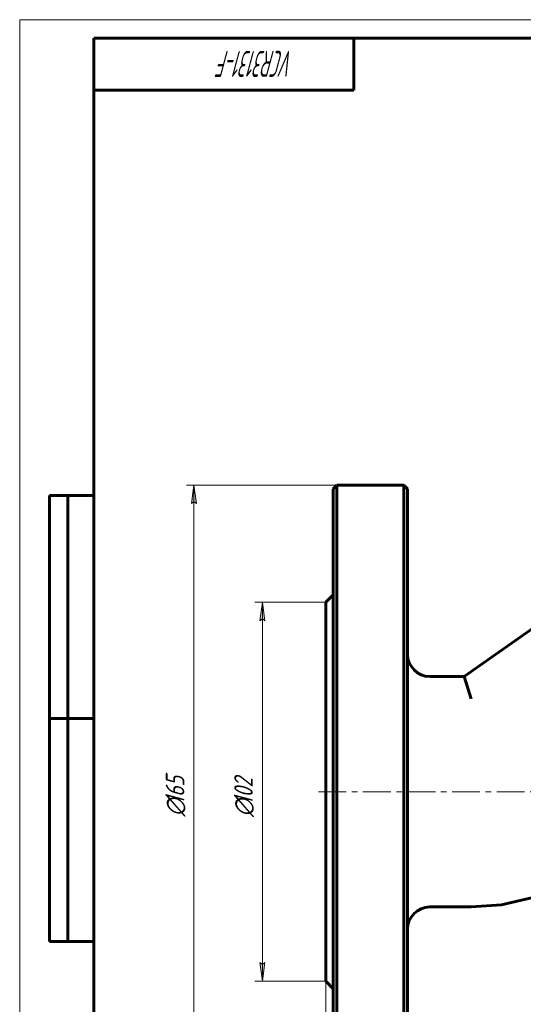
# Model space of a CAD drawing. Header units: millimetres. Extents: x 0 to 594, y 0 to 420.
# Tile 2 of 4: x 0 to 136, y 155 to 420. Entities that reach past the tile are written whole.
import ezdxf

# ---------------------------------------------------------------- set-up
doc = ezdxf.new("R2010")
doc.units = ezdxf.units.MM
for name, pattern in [('K5LT_AXLED', [12, 7.5, -1.5, 1.5, -1.5]), ('K5LT_BASIC', [0]), ('K5LT_THIN', [0])]:
    doc.linetypes.add(name, pattern=pattern)
doc.layers.add('Системный слой', color=7, linetype='Continuous')
doc.layers.add('Системный слой (1)', color=7, linetype='Continuous', true_color=0x6c6c6c)
doc.styles.add('KDIMTEXTSTYLE', font='GOST_AU.SHX', dxfattribs={"width": 0.96, "oblique": 15, "height": 5})
doc.styles.add('KTEXTSTYLE', font='GOST_AU.SHX', dxfattribs={"width": 0.56, "height": 5})
doc.dimstyles.new('KDIMSTYLE (1.00)', dxfattribs={"dimtxt": 5, "dimasz": 1, "dimexe": 2, "dimexo": 0, "dimgap": 1, "dimtad": 1, "dimtxsty": 'KDIMTEXTSTYLE', "dimsah": 1, "dimcen": 0, "dimdle": 1, "dimadec": 0, "dimazin": 0, "dimtfac": 0.667, "dimtmove": 0, "dimatfit": 3, "dimfxl": 1, "dimtvp": 1, "dimtolj": 1, "dimtzin": 0, "dimarcsym": 0})

# ---------------------------------------------------------------- blocks, each defined once
blk = doc.blocks.new('U19')
at = {"layer": 'Системный слой (1)', "color": 143, "linetype": 'K5LT_BASIC', "lineweight": 60, "true_color": 0x33acca}
for p, q in [((82.43, 212.3), (82.43, 263.3)), ((82.43, 161.3), (82.43, 212.3))]:
    blk.add_line(p, q, dxfattribs=at)
blk = doc.blocks.new('U21')
at = {"layer": 'Системный слой (1)', "color": 143, "linetype": 'K5LT_BASIC', "lineweight": 60, "true_color": 0x33acca}
for p, q in [((104.43, 212.3), (104.43, 293.8)), ((104.43, 130.8), (104.43, 212.3))]:
    blk.add_line(p, q, dxfattribs=at)
blk = doc.blocks.new('U26')
at = {"layer": 'Системный слой (1)', "color": 143, "linetype": 'K5LT_BASIC', "lineweight": 60, "true_color": 0x33acca}
for p, q in [((153.29, 191.16), (153.09, 191.03)), ((153.48, 191.29), (153.29, 191.16)), ((153.67, 191.42), (153.48, 191.29)), ((145.61, 186.73), (137.85, 183.72)), ((137.85, 183.72), (129.74, 181.9)), ((129.74, 181.9), (121.55, 181.3))]:
    blk.add_line(p, q, dxfattribs=at)
blk = doc.blocks.new('U29')
at = {"layer": 'Системный слой (1)', "color": 143, "linetype": 'K5LT_BASIC', "lineweight": 60, "true_color": 0x33acca}
for p, q in [((84.43, 293.8), (84.43, 212.3)), ((84.43, 212.3), (84.43, 130.8))]:
    blk.add_line(p, q, dxfattribs=at)
blk = doc.blocks.new('D4')
at = {"layer": 'Системный слой (1)'}
for points in [[(82.43, 99.68), (87.43, 100.34), (86.93, 99.68), (87.43, 99.02)], [(307.43, 99.02), (312.43, 99.68), (307.43, 100.34), (307.93, 99.68)]]:
    blk.add_hatch(color=7, dxfattribs=at).paths.add_polyline_path(points)
at = {"layer": 'Системный слой (1)', "color": 7, "linetype": 'K5LT_THIN', "lineweight": 18, "true_color": 0xffffff}
for p, q in [((82.43, 161.3), (82.43, 97.68)), ((312.43, 161.3), (312.43, 97.68)), ((82.43, 99.68), (87.43, 100.34)), ((87.43, 99.02), (82.43, 99.68)), ((87.43, 100.34), (86.93, 99.68)), ((86.93, 99.68), (87.43, 99.02)), ((307.93, 99.68), (307.43, 100.34)), ((307.43, 100.34), (312.43, 99.68)), ((312.43, 99.68), (307.43, 99.02)), ((307.43, 99.02), (307.93, 99.68))]:
    blk.add_line(p, q, dxfattribs=at)
blk.add_wipeout([(191.89, 100.68), (191.89, 108.06), (202.53, 108.06), (202.53, 100.68)]).dxf.layer = 'Системный слой (1)'
blk.add_line((82.43, 99.68), (312.43, 99.68), dxfattribs=at)
at = {"layer": 'Системный слой (1)', "color": 7, "insert": (191.89, 107.27), "char_height": 5, "attachment_point": 1, "style": 'KTEXTSTYLE'}
blk.add_mtext('\\H5.0;\\W1.000;\\Q15;\\Q15;\\W0.960;230', dxfattribs=at)
blk = doc.blocks.new('KDIMARROW_01')
at = {"layer": 'Системный слой'}
blk.add_hatch(color=0, dxfattribs=at).paths.add_polyline_path([(-5, -0.66), (0, 0), (-5, 0.66), (-4.5, 0)])
at = {"layer": 'Системный слой', "color": 0, "linetype": 'K5LT_THIN', "lineweight": 18}
for p, q in [((-4.5, 0), (-5, 0.66)), ((-5, 0.66), (0, 0)), ((0, 0), (-5, -0.66)), ((-5, -0.66), (-4.5, 0))]:
    blk.add_line(p, q, dxfattribs=at)
at = {"layer": 'Системный слой (1)', "color": 0, "linetype": 'K5LT_THIN', "lineweight": 18}
blk.add_line((457.16, 212.3), (456.16, 212.3), dxfattribs=at)
blk = doc.blocks.new('D5')
at = {"layer": 'Системный слой (1)'}
for points in [[(47.58, 289.8), (46.93, 294.8), (46.27, 289.8), (46.93, 290.3)], [(46.93, 129.8), (47.58, 134.8), (46.93, 134.3), (46.27, 134.8)]]:
    blk.add_hatch(color=7, dxfattribs=at).paths.add_polyline_path(points)
at = {"layer": 'Системный слой (1)', "color": 7, "linetype": 'K5LT_THIN', "lineweight": 18, "true_color": 0xffffff}
for p, q in [((94.43, 294.8), (44.93, 294.8)), ((46.27, 289.8), (46.93, 294.8)), ((46.93, 294.8), (47.58, 289.8)), ((46.93, 290.3), (46.27, 289.8)), ((47.58, 289.8), (46.93, 290.3)), ((46.93, 129.8), (46.27, 134.8)), ((46.27, 134.8), (46.93, 134.3)), ((46.93, 134.3), (47.58, 134.8)), ((47.58, 134.8), (46.93, 129.8)), ((85.43, 129.8), (44.93, 129.8))]:
    blk.add_line(p, q, dxfattribs=at)
blk.add_wipeout([(45.93, 205.63), (38.54, 205.63), (38.54, 218.43), (45.93, 218.43)]).dxf.layer = 'Системный слой (1)'
blk.add_line((46.93, 129.8), (46.93, 294.8), dxfattribs=at)
at = {"layer": 'Системный слой (1)', "color": 7, "char_height": 5, "attachment_point": 1, "rotation": 90, "style": 'KTEXTSTYLE'}
for s, insert in [('\\H5.0;\\W1.000;\\Q15;\\Q15;\\W0.960;165', (39.34, 208.94)), ('\\H5.0;\\W1.000;\\Q15;\\Q15;\\W0.960;∅', (39.34, 205.63))]:
    blk.add_mtext(s, dxfattribs=dict(at, insert=insert))
blk = doc.blocks.new('D6')
at = {"layer": 'Системный слой (1)'}
for points in [[(66.01, 258.3), (65.35, 263.3), (64.7, 258.3), (65.35, 258.8)], [(65.35, 161.3), (66.01, 166.3), (65.35, 165.8), (64.7, 166.3)]]:
    blk.add_hatch(color=7, dxfattribs=at).paths.add_polyline_path(points)
at = {"layer": 'Системный слой (1)', "color": 7, "linetype": 'K5LT_THIN', "lineweight": 18, "true_color": 0xffffff}
for p, q in [((82.43, 263.3), (63.35, 263.3)), ((64.7, 258.3), (65.35, 263.3)), ((65.35, 263.3), (66.01, 258.3)), ((65.35, 258.8), (64.7, 258.3)), ((66.01, 258.3), (65.35, 258.8)), ((65.35, 161.3), (64.7, 166.3)), ((64.7, 166.3), (65.35, 165.8)), ((65.35, 165.8), (66.01, 166.3)), ((66.01, 166.3), (65.35, 161.3)), ((82.43, 161.3), (63.35, 161.3))]:
    blk.add_line(p, q, dxfattribs=at)
blk.add_wipeout([(64.35, 205.5), (56.97, 205.5), (56.97, 218.55), (64.35, 218.55)]).dxf.layer = 'Системный слой (1)'
blk.add_line((65.35, 161.3), (65.35, 263.3), dxfattribs=at)
at = {"layer": 'Системный слой (1)', "color": 7, "char_height": 5, "attachment_point": 1, "rotation": 90, "style": 'KTEXTSTYLE'}
for s, insert in [('\\H5.0;\\W1.000;\\Q15;\\Q15;\\W0.960;102', (57.77, 208.81)), ('\\H5.0;\\W1.000;\\Q15;\\Q15;\\W0.960;∅', (57.77, 205.5))]:
    blk.add_mtext(s, dxfattribs=dict(at, insert=insert))
blk = doc.blocks.new('U43')
at = {"color": 7, "linetype": 'K5LT_THIN', "lineweight": 18, "true_color": 0xffffff}
for p, q in [((0, 0), (0, 420)), ((0, 420), (594, 420))]:
    blk.add_line(p, q, dxfattribs=at)
at = {"color": 143, "linetype": 'K5LT_BASIC', "lineweight": 60, "true_color": 0x33acca}
for p, q in [((20, 5), (20, 415)), ((20, 415), (589, 415)), ((90, 415), (90, 401)), ((90, 401), (20, 401)), ((8, 172), (8, 292)), ((20, 292), (8, 292)), ((13, 172), (13, 292)), ((20, 232), (8, 232)), ((20, 172), (8, 172))]:
    blk.add_line(p, q, dxfattribs=at)
at = {"color": 7, "insert": (73.87, 404.64), "char_height": 7, "attachment_point": 1, "rotation": 180, "style": 'KTEXTSTYLE'}
blk.add_mtext('\\H5.0;\\W1.000;\\Q15;\\Q15;\\W0.560;\\H7.00;VCR3131-F', dxfattribs=at)

msp = doc.modelspace()

# ---------------------------------------------------------------- linework, layer by layer
at = {"layer": 'Системный слой (1)', "color": 143, "linetype": 'K5LT_BASIC', "lineweight": 60, "true_color": 0x33acca}
for p, q in [((84.429, 293.796), (85.429, 294.796)), ((85.429, 212.296), (85.429, 294.796)), ((103.429, 294.796), (85.429, 294.796)), ((103.429, 294.796), (103.429, 212.296)), ((104.429, 293.796), (103.429, 294.796)), ((82.429, 263.296), (84.429, 265.296)), ((119.654, 243.296), (153.591, 267.058)), ((110.429, 243.296), (119.655, 243.296)), ((121.546, 237.296), (119.655, 243.296)), ((85.429, 129.796), (85.429, 212.296)), ((103.429, 212.296), (103.429, 129.796)), ((110.429, 181.296), (121.546, 181.296)), ((82.429, 161.296), (84.429, 159.296))]:
    msp.add_line(p, q, dxfattribs=at)
at = {"layer": 'Системный слой (1)', "color": 30, "linetype": 'K5LT_AXLED', "lineweight": 18, "true_color": 0xff8000}
msp.add_line((80.429, 212.296), (311.429, 212.296), dxfattribs=at)
at = {"layer": 'Системный слой (1)', "color": 143, "linetype": 'K5LT_BASIC', "lineweight": 60, "true_color": 0x33acca}
for centre, start, end in [((110.429, 249.296), 180, 270), ((110.429, 175.296), 90, 180)]:
    msp.add_arc(centre, 6, start, end, dxfattribs=at)

# ---------------------------------------------------------------- block references
at = {"layer": 'Системный слой (1)'}
for name in ['U29', 'U21', 'U19', 'U26']:
    msp.add_blockref(name, (0, 0), dxfattribs=at)

# ---------------------------------------------------------------- next in the draw order: dimensions: what is measured, and where the dimension line sits
at = {"layer": 'Системный слой (1)', "color": 7}
dim = msp.add_linear_dim(base=(82.429, 99.683), p1=(312.429, 161.296), p2=(82.429, 161.296), dimstyle='KDIMSTYLE (1.00)', override={"dimexo": 0, "dimpost": '\\H5.0;\\W0.960;\\Q15;<>', "dimblk1": 'KDIMARROW_01', "dimblk2": 'KDIMARROW_01', "dimse1": 0, "dimse2": 0, "dimclrt": 7, "dimtol": 1, "dimtp": 0, "dimtm": 0, "dimtdec": 5, "dimtolj": 1}, dxfattribs=at)
dim.commit()
dim.dimension.update_dxf_attribs({"geometry": 'D4', "text_midpoint": (197.429, 99.683), "dimtype": 160})

# ---------------------------------------------------------------- next in the draw order: dimensions: what is measured, and where the dimension line sits
dim = msp.add_linear_dim(base=(46.926, 129.796), p1=(94.429, 294.796), p2=(85.429, 129.796), angle=90, dimstyle='KDIMSTYLE (1.00)', override={"dimexo": 0, "dimpost": '\\H5.0;\\W0.960;\\Q15;∅<>', "dimblk1": 'KDIMARROW_01', "dimblk2": 'KDIMARROW_01', "dimse1": 0, "dimse2": 0, "dimclrt": 7, "dimtol": 1, "dimtp": 0, "dimtm": 0, "dimtdec": 5, "dimtolj": 1}, dxfattribs=at)
dim.commit()
dim.dimension.update_dxf_attribs({"geometry": 'D5', "text_midpoint": (46.926, 212.296), "dimtype": 160})

# ---------------------------------------------------------------- next in the draw order: dimensions: what is measured, and where the dimension line sits
dim = msp.add_linear_dim(base=(65.354, 161.296), p1=(82.429, 263.296), p2=(82.429, 161.296), angle=90, dimstyle='KDIMSTYLE (1.00)', override={"dimexo": 0, "dimpost": '\\H5.0;\\W0.960;\\Q15;∅<>', "dimblk1": 'KDIMARROW_01', "dimblk2": 'KDIMARROW_01', "dimse1": 0, "dimse2": 0, "dimclrt": 7, "dimtol": 1, "dimtp": 0, "dimtm": 0, "dimtdec": 5, "dimtolj": 1}, dxfattribs=at)
dim.commit()
dim.dimension.update_dxf_attribs({"geometry": 'D6', "text_midpoint": (65.354, 212.296), "dimtype": 160})

# ---------------------------------------------------------------- next in the draw order: block references
msp.add_blockref('U43', (0, 0))

doc.saveas('drawing.dxf')
